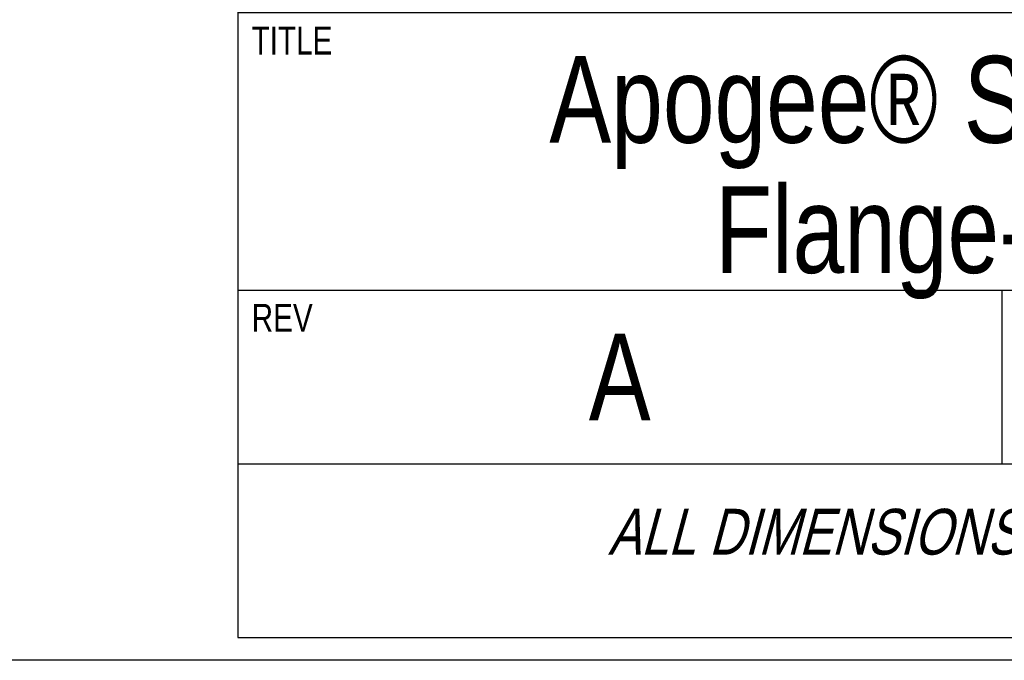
# Model space of a CAD drawing. Header units: inches. Extents: x 0 to 16, y 0 to 10.
# Tile 3 of 42: x 12.8 to 14.6, y 0 to 1.2. Entities that reach past the tile are written whole.
import ezdxf

# ---------------------------------------------------------------- set-up
doc = ezdxf.new("R2010")
doc.units = ezdxf.units.IN
doc.header["$LTSCALE"] = 0.935
doc.header["$MEASUREMENT"] = 0
doc.layers.get('0').update_dxf_attribs({"linetype": 'CONTINUOUS'})
doc.styles.get("Standard").update_dxf_attribs({"font": 'txt', "width": 0.8})

# ---------------------------------------------------------------- blocks, each defined once
blk = doc.blocks.new('*T24')
at = {"color": 2, "linetype": 'Continuous'}
for p, q in [((0, 0), (2.75, 0)), ((0, 0), (0, -1.875)), ((2.75, 0), (2.75, -1.875)), ((0, -0.75), (2.75, -0.75)), ((0, -1.25), (2.75, -1.25)), ((1.375, -1.25), (1.375, -1.5625)), ((0, -1.5625), (2.75, -1.5625)), ((0, -1.875), (2.75, -1.875))]:
    blk.add_line(p, q, dxfattribs=at)
at = {"color": 2, "linetype": 'Continuous', "attachment_point": 2, "line_spacing_factor": 0.9}
for s, insert, char_height, width in [('Apogee® Spin Coater\\PFlange-Mount', (1.375, -0.8281), 0.15625, 4.75), ('A', (0.6875, -1.3281), 0.1562, 0.25), ('A-F-SC2', (2.0625, -1.3281), 0.15625, 1.75), ('\\Q15.0;ALL DIMENSIONS ARE IN INCHES', (1.375, -1.6435), 0.0825, 3.696)]:
    blk.add_mtext(s, dxfattribs=dict(at, insert=insert, char_height=char_height, width=width))

msp = doc.modelspace()

# ---------------------------------------------------------------- linework, layer by layer
at = {"color": 7, "linetype": 'Continuous'}
msp.add_line((16, 0), (0, 0), dxfattribs=at)

# ---------------------------------------------------------------- block references
msp.add_blockref('*T24', (13.225, 1.9163))

# ---------------------------------------------------------------- texts
at = {"color": 2, "linetype": 'Continuous', "char_height": 0.05, "attachment_point": 1, "line_spacing_factor": 0.9}
for s, insert, width in [('TITLE', (13.2497, 1.1409), 0.2), ('REV', (13.2499, 0.6419), 0.12)]:
    msp.add_mtext(s, dxfattribs=dict(at, insert=insert, width=width))

doc.saveas('drawing.dxf')
